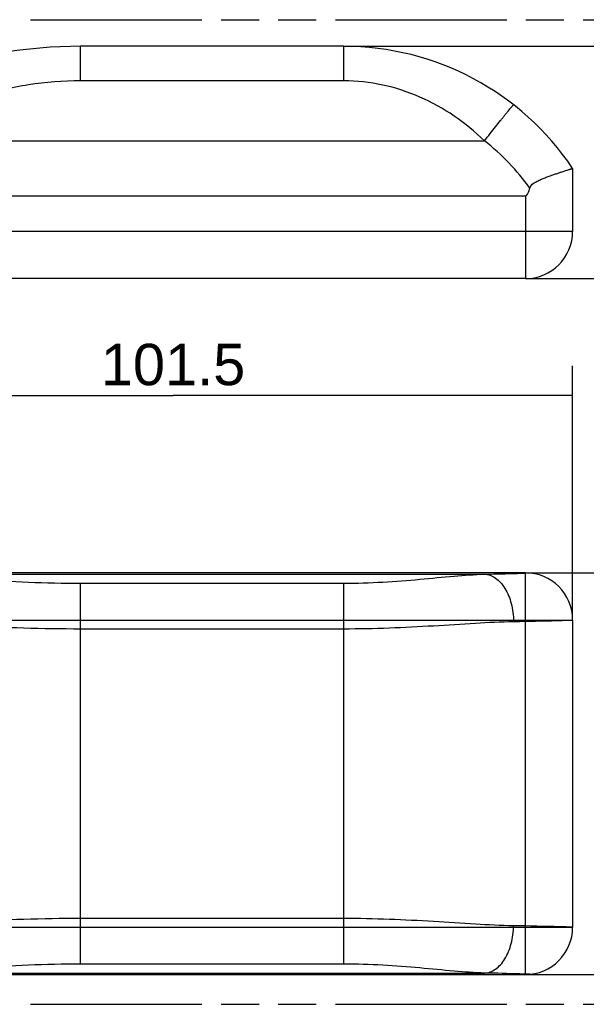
# Model space of a CAD drawing. Header units: millimetres. Extents: x 0 to 210, y 0 to 297.
# Tile 8 of 15: x 81 to 109, y 133 to 183. Entities that reach past the tile are written whole.
import ezdxf
from ezdxf.enums import TextEntityAlignment as Align

# ---------------------------------------------------------------- set-up
doc = ezdxf.new("R2010")
doc.units = ezdxf.units.MM
doc.header["$LTSCALE"] = 19.36
doc.linetypes.add('PHANTOM', pattern=[0.8, 0.45, -0.05, 0.1, -0.05, 0.1, -0.05])
doc.layers.get('0').update_dxf_attribs({"linetype": 'CONTINUOUS'})
doc.layers.add('DEFAULT_3', color=7, linetype='PHANTOM')
doc.layers.add('Z_DIM_2D', color=7, linetype='CONTINUOUS')
doc.styles.add('TEXTSTYLE_3', font='helveticaneueltw1g-ltcn.otf')
doc.dimstyles.new('DIMSTYLE_2', dxfattribs={"dimtxt": 2.1, "dimasz": 3.5, "dimexe": 0.18, "dimexo": 0.0625, "dimgap": 0.09, "dimtad": 1, "dimlfac": 2.5, "dimdsep": 46, "dimtxsty": 'TEXTSTYLE_3', "dimcen": 0.09, "dimclrt": 5, "dimadec": 0, "dimazin": 0, "dimtp": 0.2, "dimtm": 0.2, "dimtfac": 1, "dimtofl": 0, "dimtmove": 0, "dimatfit": 3, "dimfxl": 0, "dimtolj": 1, "dimarcsym": 0})
doc.dimstyles.new('DIMSTYLE_3', dxfattribs={"dimtxt": 2.1, "dimasz": 3.5, "dimexe": 0.18, "dimexo": 0.0625, "dimgap": 0.09, "dimtad": 1, "dimlfac": 2.5, "dimdsep": 46, "dimtxsty": 'TEXTSTYLE_3', "dimcen": 0.09, "dimclrt": 5, "dimadec": 0, "dimazin": 0, "dimtp": 0.3, "dimtm": 0.3, "dimtfac": 1, "dimtofl": 0, "dimtmove": 0, "dimatfit": 3, "dimfxl": 0, "dimtolj": 1, "dimarcsym": 0})
doc.dimstyles.new('DIMSTYLE_4', dxfattribs={"dimtxt": 2.1, "dimasz": 3.5, "dimexe": 0.18, "dimexo": 0.0625, "dimgap": 0.09, "dimtad": 1, "dimdec": 1, "dimlfac": 2.5, "dimdsep": 46, "dimtxsty": 'TEXTSTYLE_3', "dimcen": 0.09, "dimclrt": 5, "dimadec": 0, "dimazin": 0, "dimtp": 0.3, "dimtm": 0.3, "dimtfac": 1, "dimtdec": 1, "dimtofl": 0, "dimtmove": 0, "dimatfit": 3, "dimfxl": 0, "dimtolj": 1, "dimarcsym": 0})

# ---------------------------------------------------------------- blocks, each defined once
blk = doc.blocks.new('*D3')
at = {"layer": 'Z_DIM_2D', "color": 2, "linetype": 'Continuous'}
for p, q in [((97.023, 181.33), (114.148, 181.33)), ((112.648, 181.33), (112.648, 175.43)), ((112.648, 169.53), (112.648, 175.43)), ((106.248, 169.53), (114.148, 169.53))]:
    blk.add_line(p, q, dxfattribs=at)
at = {"layer": 'Z_DIM_2D', "color": 5, "linetype": 'Continuous', "style": 'TEXTSTYLE_3'}
blk.add_text('29.5', height=2.1, rotation=90, dxfattribs=at).set_placement((112.123, 175.43), align=Align.CENTER)
blk = doc.blocks.new('_NONE')
blk = doc.blocks.new('*D4')
at = {"layer": 'Z_DIM_2D', "color": 2, "linetype": 'Continuous'}
for p, q in [((68.048, 152.16), (68.048, 165.095)), ((108.648, 152.192), (108.648, 165.095)), ((68.048, 163.595), (88.348, 163.595)), ((108.648, 163.595), (88.348, 163.595))]:
    blk.add_line(p, q, dxfattribs=at)
at = {"layer": 'Z_DIM_2D', "color": 5, "linetype": 'Continuous', "style": 'TEXTSTYLE_3'}
blk.add_text('101.5', height=2.1, dxfattribs=at).set_placement((88.348, 164.12), align=Align.CENTER)
blk = doc.blocks.new('*D7')
at = {"layer": 'Z_DIM_2D', "color": 2, "linetype": 'Continuous'}
for p, q in [((106.248, 154.595), (114.148, 154.595)), ((112.648, 154.595), (112.648, 144.395)), ((112.648, 134.195), (112.648, 144.395)), ((106.248, 134.195), (114.148, 134.195))]:
    blk.add_line(p, q, dxfattribs=at)
at = {"layer": 'Z_DIM_2D', "color": 5, "linetype": 'Continuous', "style": 'TEXTSTYLE_3'}
blk.add_text('51', height=2.1, rotation=90, dxfattribs=at).set_placement((112.123, 144.395), align=Align.CENTER)

msp = doc.modelspace()

# ---------------------------------------------------------------- linework, layer by layer
at = {"color": 9, "linetype": 'Continuous'}
for p, q in [((83.6484, 179.5722), (83.6484, 181.3298)), ((97.0225, 179.5722), (97.0225, 181.3298)), ((97.0225, 179.5722), (83.6484, 179.5722)), ((73.6316, 176.5297), (104.1692, 176.5297)), ((106.2484, 173.7298), (106.2484, 169.5298)), ((108.6484, 171.9298), (70.4484, 171.9298)), ((73.6316, 154.5213), (104.1692, 154.5213)), ((106.2484, 134.1946), (106.2484, 154.5946)), ((83.6484, 134.7233), (83.6484, 154.0659)), ((83.6484, 154.0659), (97.0225, 154.0659)), ((97.0225, 134.7233), (97.0225, 154.0659)), ((68.0484, 152.1946), (108.6484, 152.1946)), ((83.6484, 151.7535), (97.0225, 151.7535)), ((97.0225, 137.0358), (83.6484, 137.0358)), ((68.0484, 136.5946), (108.6484, 136.5946)), ((97.0225, 134.7233), (83.6484, 134.7233)), ((73.6316, 134.2679), (104.1692, 134.2679))]:
    msp.add_line(p, q, dxfattribs=at)
at = {"color": 7, "linetype": 'Continuous'}
for p, q in [((97.0225, 181.3298), (83.6484, 181.3298)), ((108.6484, 175.1298), (108.6484, 171.9298)), ((70.4484, 173.7298), (106.2484, 173.7298)), ((106.2484, 169.5298), (69.2484, 169.5298)), ((106.2484, 154.5946), (70.4484, 154.5946)), ((108.6484, 152.1946), (108.6484, 136.5946)), ((70.4484, 134.1946), (106.2484, 134.1946))]:
    msp.add_line(p, q, dxfattribs=at)
for centre, radius, start, end in [((83.6484, 157.3298), 24, 90, 129.16591), ((97.0225, 167.3298), 14, 33.85844, 90), ((106.2484, 171.9298), 2.4, 270, 360), ((106.2484, 152.1946), 2.4, 0, 90), ((106.2484, 136.5946), 2.4, 270, 360)]:
    msp.add_arc(centre, radius, start, end, dxfattribs=at)
at = {"color": 9, "linetype": 'Continuous'}
msp.add_arc((97.0225, 167.3926), 11.6, 35.46469, 51.96853, dxfattribs=at)
at = {"color": 7, "linetype": 'Continuous'}
msp.add_ellipse((106.2484, 265.3821), major_axis=(0, 91.6523), ratio=0.0261859, start_param=-3.1415927, end_param=-3.0489354, dxfattribs=at)
at = {"color": 9, "linetype": 'Continuous'}
for points, knots in [([(83.6484, 179.5722), (82.7639, 179.5722), (80.993, 179.4373), (78.4005, 178.8399), (75.9225, 177.8745), (74.3742, 177.0097), (73.6316, 176.5297)], [0, 0, 0, 0, 0.2501866, 0.5000935, 0.7498961, 1, 1, 1, 1]), ([(104.1692, 176.5297), (103.6922, 176.9905), (102.6626, 177.8363), (100.9177, 178.8108), (99.0156, 179.4301), (97.686, 179.5722), (97.0225, 179.5722)], [0, 0, 0, 0, 0.2502396, 0.4999171, 0.7497149, 1, 1, 1, 1]), ([(104.1692, 176.5297), (104.264, 176.6507), (104.4499, 176.8875), (104.7206, 177.2299), (104.9351, 177.4994), (105.094, 177.6975), (105.2007, 177.8298), (105.2977, 177.9494), (105.3842, 178.055), (105.4592, 178.1458), (105.5221, 178.2209), (105.5668, 178.2731), (105.5961, 178.3064), (105.6131, 178.3252), (105.6263, 178.3393), (105.6368, 178.3499), (105.6426, 178.3547), (105.647, 178.3579), (105.6479, 178.3572)], [0, 0, 0, 0, 0.1960636, 0.384003, 0.5567861, 0.6354434, 0.7079484, 0.7736142, 0.8318365, 0.8820578, 0.9238217, 0.9567266, 0.9697653, 0.9804856, 0.988861, 0.9948832, 0.9985605, 1, 1, 1, 1]), ([(73.6316, 154.5213), (74.4048, 154.5082), (76.0017, 154.4257), (78.456, 154.2507), (81.0216, 154.1037), (82.7662, 154.066), (83.6484, 154.0659)], [0, 0, 0, 0, 0.231332, 0.4781415, 0.7361137, 1, 1, 1, 1]), ([(97.0225, 154.0659), (97.6825, 154.066), (98.9746, 154.1048), (100.842, 154.2539), (102.5609, 154.4261), (103.6546, 154.5083), (104.1692, 154.5213)], [0, 0, 0, 0, 0.2764001, 0.5410197, 0.7844064, 1, 1, 1, 1]), ([(104.1692, 154.5213), (104.3822, 154.5257), (105.1494, 154.5426), (105.9165, 154.564), (106.4704, 154.5843)], [0, 0, 0, 0, 0.277614, 1, 1, 1, 1]), ([(104.1692, 154.5213), (104.2658, 154.5181), (104.4653, 154.4787), (104.7441, 154.3298), (104.9981, 154.0995), (105.3045, 153.6809), (105.5691, 153.0122), (105.644, 152.4271), (105.6479, 152.1221)], [0, 0, 0, 0, 0.0946962, 0.1955555, 0.3061076, 0.4278077, 0.7011765, 1, 1, 1, 1]), ([(72.5187, 152.1221), (73.3985, 152.1113), (75.1985, 152.0425), (77.9443, 151.8998), (80.7744, 151.7831), (82.6858, 151.7535), (83.6484, 151.7535)], [0, 0, 0, 0, 0.2370292, 0.485135, 0.7406888, 1, 1, 1, 1]), ([(97.0225, 151.7535), (97.794, 151.7535), (99.316, 151.7832), (101.5439, 151.9), (103.6456, 152.0412), (105.0005, 152.1111), (105.6479, 152.1221)], [0, 0, 0, 0, 0.2680597, 0.5287776, 0.7750402, 1, 1, 1, 1]), ([(105.6479, 152.1221), (105.9291, 152.1269), (106.9293, 152.1453), (107.9296, 152.1689), (108.6484, 152.1922)], [0, 0, 0, 0, 0.2811309, 1, 1, 1, 1]), ([(83.6484, 137.0358), (82.6858, 137.0357), (80.7744, 137.0062), (77.9443, 136.8895), (75.1985, 136.7468), (73.3985, 136.678), (72.5187, 136.6671)], [0, 0, 0, 0, 0.2593112, 0.514865, 0.7629708, 1, 1, 1, 1]), ([(105.6479, 136.6671), (105.0005, 136.6781), (103.6456, 136.7481), (101.5439, 136.8893), (99.316, 137.0061), (97.794, 137.0357), (97.0225, 137.0358)], [0, 0, 0, 0, 0.2249598, 0.4712225, 0.7319404, 1, 1, 1, 1]), ([(104.1692, 134.2679), (104.2658, 134.2712), (104.4653, 134.3105), (104.7441, 134.4594), (104.9981, 134.6897), (105.3045, 135.1084), (105.5691, 135.7771), (105.644, 136.3622), (105.6479, 136.6671)], [0, 0, 0, 0, 0.0946962, 0.1955556, 0.3061076, 0.4278077, 0.7011766, 1, 1, 1, 1]), ([(108.6484, 136.5971), (108.4311, 136.6041), (107.4311, 136.6335), (106.4308, 136.6538), (105.6479, 136.6671)], [0, 0, 0, 0, 0.2173107, 1, 1, 1, 1]), ([(83.6484, 134.7233), (82.7662, 134.7233), (81.0216, 134.6856), (78.456, 134.5386), (76.0017, 134.3636), (74.4048, 134.281), (73.6316, 134.2679)], [0, 0, 0, 0, 0.2638862, 0.5218585, 0.768668, 1, 1, 1, 1]), ([(104.1692, 134.2679), (103.6546, 134.281), (102.5609, 134.3631), (100.842, 134.5354), (98.9746, 134.6844), (97.6825, 134.7233), (97.0225, 134.7233)], [0, 0, 0, 0, 0.2155936, 0.4589804, 0.7236001, 1, 1, 1, 1]), ([(106.4704, 134.2049), (106.3009, 134.2112), (105.534, 134.2371), (104.7668, 134.2557), (104.1692, 134.2679)], [0, 0, 0, 0, 0.2210944, 1, 1, 1, 1])]:
    msp.add_open_spline(points, degree=3, knots=knots, dxfattribs=at)
at = {"color": 7, "linetype": 'Continuous'}
msp.add_open_spline([(106.4704, 174.123), (106.4811, 174.161), (106.5139, 174.2344), (106.5935, 174.3232), (106.6879, 174.3937), (106.8215, 174.4718), (106.9936, 174.5526), (107.1999, 174.6369), (107.4007, 174.7128), (107.5932, 174.7819), (107.7751, 174.845), (107.9443, 174.9022), (108.0988, 174.9533), (108.2369, 174.9983), (108.3568, 175.0369), (108.4447, 175.065), (108.5049, 175.084), (108.5421, 175.0958), (108.5737, 175.1058), (108.5998, 175.1141), (108.6201, 175.1205), (108.6336, 175.125), (108.6412, 175.1273), (108.6452, 175.129), (108.6468, 175.1289), (108.6484, 175.1301), (108.6484, 175.1298)], degree=3, knots=[0, 0, 0, 0, 0.0482986, 0.096456, 0.1444232, 0.1919879, 0.2856671, 0.3768231, 0.4646567, 0.5483707, 0.6271709, 0.7002742, 0.7669198, 0.8263814, 0.8779851, 0.9211227, 0.9393429, 0.9552539, 0.9688125, 0.9799755, 0.9887017, 0.9949632, 0.9971625, 0.9987369, 0.9996838, 1, 1, 1, 1], dxfattribs=at)
at = {"layer": 'DEFAULT_3', "color": 91, "linetype": 'PHANTOM', "true_color": 0x80ff80}
for p, q in [((50.1286, 182.68), (150.1286, 182.68)), ((50.1286, 132.68), (150.1286, 132.68))]:
    msp.add_line(p, q, dxfattribs=at)

# ---------------------------------------------------------------- dimensions: what is measured, and where the dimension line sits
at = {"layer": 'Z_DIM_2D', "color": 2, "linetype": 'Continuous'}
for base, p1, p2, dimstyle, picture, middle in [((112.6484, 181.3298), (106.2484, 169.5298), (97.0225, 181.3298), 'DIMSTYLE_2', '*D3', (112.1793, 173.2232)), ((112.6484, 154.5946), (106.2484, 134.1946), (106.2484, 154.5946), 'DIMSTYLE_4', '*D7', (111.7054, 143.1337))]:
    dim = msp.add_linear_dim(base=base, p1=p1, p2=p2, angle=90, dimstyle=dimstyle, override={"dimblk1": 'NONE', "dimblk2": 'NONE', "dimsah": 1}, dxfattribs=at)
    dim.commit()
    dim.dimension.update_dxf_attribs({"geometry": picture, "text_midpoint": middle, "dimtype": 160})
dim = msp.add_linear_dim(base=(108.6484, 163.5946), p1=(68.0484, 152.1604), p2=(108.6484, 152.1922), dimstyle='DIMSTYLE_3', override={"dimblk1": 'NONE', "dimblk2": 'NONE', "dimsah": 1}, dxfattribs=at)
dim.commit()
dim.dimension.update_dxf_attribs({"geometry": '*D4', "text_midpoint": (85.1749, 165.1696), "dimtype": 160})

doc.saveas('drawing.dxf')
